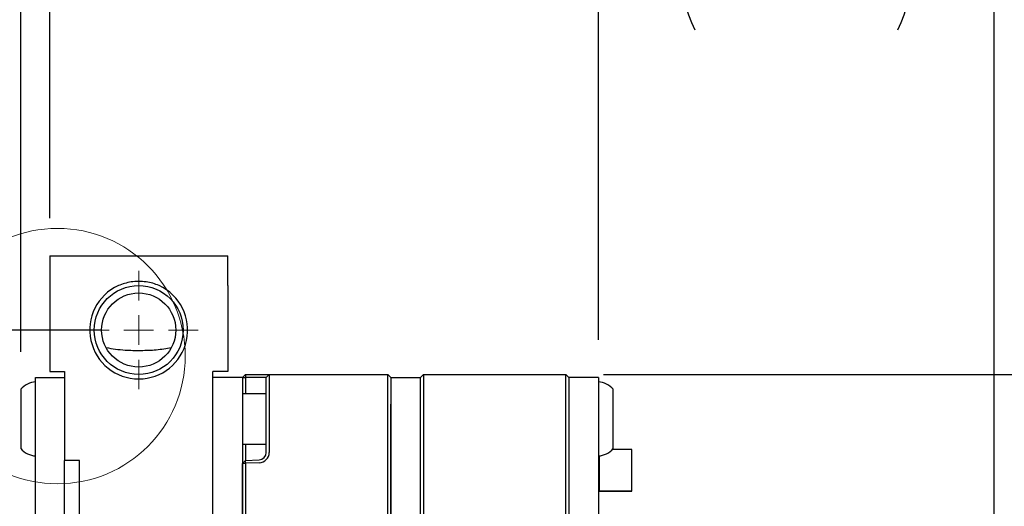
# Paper-space layout 'RJ45 body' of a CAD drawing. Header units: millimetres. Extents: x 5 to 274, y 4 to 211.
# Tile 11 of 20: x 114 to 147, y 171 to 187. Entities that reach past the tile are written whole.
import ezdxf

# ---------------------------------------------------------------- set-up
doc = ezdxf.new("R2010")
doc.units = ezdxf.units.MM
doc.layers.add('DIMENSIONS', color=8, linetype='Continuous')
doc.styles.add('SLDTEXTSTYLE0', font='TXT', dxfattribs={"width": 0.75})
doc.dimstyles.new('SLDDIMSTYLE1', dxfattribs={"dimtxt": 2.645833, "dimasz": 3.302, "dimexe": 0, "dimexo": 0.0625, "dimgap": 0.661458, "dimtad": 0, "dimtih": 1, "dimtoh": 1, "dimdec": 1, "dimrnd": 1e-09, "dimzin": 12, "dimdsep": 46, "dimtxsty": 'SLDTEXTSTYLE0', "dimsah": 1, "dimcen": 0.09, "dimadec": 0, "dimazin": 3, "dimtfac": 1, "dimtdec": 1, "dimtofl": 0, "dimtmove": 0, "dimatfit": 3, "dimfxl": 1, "dimfrac": 2, "dimtolj": 1, "dimtzin": 12, "dimarcsym": 0})
doc.dimstyles.new('SLDDIMSTYLE2', dxfattribs={"dimtxt": 2.645833, "dimasz": 3.302, "dimexe": 0, "dimexo": 0.0625, "dimgap": 0.661458, "dimtad": 0, "dimtih": 1, "dimtoh": 1, "dimdec": 0, "dimrnd": 1e-09, "dimzin": 12, "dimdsep": 46, "dimtxsty": 'SLDTEXTSTYLE0', "dimsah": 1, "dimcen": 0.09, "dimadec": 0, "dimazin": 3, "dimtfac": 1, "dimtdec": 0, "dimtofl": 0, "dimtmove": 0, "dimatfit": 3, "dimfxl": 1, "dimfrac": 2, "dimtolj": 1, "dimtzin": 12, "dimarcsym": 0})
doc.dimstyles.new('SLDDIMSTYLE4', dxfattribs={"dimtxt": 2.645833, "dimasz": 3.302, "dimexe": 0, "dimexo": 0.0625, "dimgap": 0.661458, "dimtad": 0, "dimtih": 1, "dimtoh": 1, "dimdec": 1, "dimrnd": 1e-09, "dimzin": 12, "dimdsep": 46, "dimtxsty": 'SLDTEXTSTYLE0', "dimsah": 1, "dimcen": 0.09, "dimadec": 0, "dimazin": 3, "dimtfac": 1, "dimtdec": 1, "dimtmove": 0, "dimatfit": 0, "dimfxl": 1, "dimfrac": 2, "dimtolj": 1, "dimtzin": 12, "dimarcsym": 0})

# ---------------------------------------------------------------- blocks, each defined once
blk = doc.blocks.new('_D_19')
at = {"layer": 'DIMENSIONS'}
for p, q in [((116.779, 176.916), (97.385, 176.916)), ((100.56, 176.916), (100.56, 163.518)), ((100.56, 145.916), (100.56, 159.314)), ((116.779, 145.916), (97.385, 145.916))]:
    blk.add_line(p, q, dxfattribs=at)
for points in [[(100.56, 176.916), (100.052, 173.614), (101.068, 173.614)], [(100.56, 145.916), (101.068, 149.218), (100.052, 149.218)]]:
    blk.add_solid(points, dxfattribs=at)
at = {"layer": 'DIMENSIONS', "insert": (98.605, 162.725), "char_height": 2.6458, "attachment_point": 1, "style": 'SLDTEXTSTYLE0'}
blk.add_mtext('31', dxfattribs=at)
blk = doc.blocks.new('_D_20')
at = {"layer": 'DIMENSIONS'}
for p, q in [((115.049, 180.686), (115.049, 192.591)), ((133.549, 176.586), (133.549, 192.591)), ((115.049, 189.416), (120.879, 189.416)), ((133.549, 189.416), (127.719, 189.416))]:
    blk.add_line(p, q, dxfattribs=at)
for points in [[(115.049, 189.416), (118.351, 188.908), (118.351, 189.924)], [(133.549, 189.416), (130.247, 189.924), (130.247, 188.908)]]:
    blk.add_solid(points, dxfattribs=at)
at = {"layer": 'DIMENSIONS', "insert": (120.879, 190.725), "char_height": 2.6458, "attachment_point": 1, "style": 'SLDTEXTSTYLE0'}
blk.add_mtext('18.5', dxfattribs=at)
blk = doc.blocks.new('_D_21')
at = {"layer": 'DIMENSIONS'}
for p, q in [((133.719, 175.416), (160.092, 175.416)), ((156.917, 175.416), (156.917, 163.518)), ((156.917, 147.416), (156.917, 159.314)), ((133.719, 147.416), (160.092, 147.416))]:
    blk.add_line(p, q, dxfattribs=at)
for points in [[(156.917, 175.416), (156.409, 172.114), (157.425, 172.114)], [(156.917, 147.416), (157.425, 150.718), (156.409, 150.718)]]:
    blk.add_solid(points, dxfattribs=at)
at = {"layer": 'DIMENSIONS', "insert": (154.962, 162.725), "char_height": 2.6458, "attachment_point": 1, "style": 'SLDTEXTSTYLE0'}
blk.add_mtext('28', dxfattribs=at)
blk = doc.blocks.new('_D_22')
at = {"layer": 'DIMENSIONS'}
for p, q in [((114.07, 176.186), (114.07, 198.591)), ((146.889, 168.628), (146.889, 198.591)), ((114.07, 195.416), (127.059, 195.416)), ((146.889, 195.416), (133.899, 195.416))]:
    blk.add_line(p, q, dxfattribs=at)
for points in [[(114.07, 195.416), (117.372, 194.908), (117.372, 195.924)], [(146.889, 195.416), (143.587, 195.924), (143.587, 194.908)]]:
    blk.add_solid(points, dxfattribs=at)
at = {"layer": 'DIMENSIONS', "insert": (127.059, 196.725), "char_height": 2.6458, "attachment_point": 1, "style": 'SLDTEXTSTYLE0'}
blk.add_mtext('32.8', dxfattribs=at)
blk = doc.blocks.new('_D_23')
at = {"layer": 'DIMENSIONS'}
for p, q in [((133.549, 176.586), (133.549, 192.591)), ((146.889, 168.628), (146.889, 192.591)), ((133.549, 189.416), (129.549, 189.416)), ((146.889, 189.416), (150.889, 189.416))]:
    blk.add_line(p, q, dxfattribs=at)
for centre, start, end in [((141.003, 189.148), 153.4349, 206.5651), ((139.435, 189.148), 333.4349, 26.5651)]:
    blk.add_arc(centre, 4.7, start, end, dxfattribs=at)
for points in [[(133.549, 189.416), (130.247, 189.924), (130.247, 188.908)], [(146.889, 189.416), (150.191, 188.908), (150.191, 189.924)]]:
    blk.add_solid(points, dxfattribs=at)
at = {"layer": 'DIMENSIONS', "insert": (136.799, 190.457), "char_height": 2.6458, "attachment_point": 1, "style": 'SLDTEXTSTYLE0'}
blk.add_mtext('13.3', dxfattribs=at)
blk = doc.blocks.new('SW_CENTERMARKSYMBOL_12')
at = {"color": 0, "linetype": 'Continuous', "lineweight": 18}
for p, q in [((0, 1), (0, 2)), ((0, 0), (0, 0.5)), ((-1, 0), (-2, 0)), ((0, 0), (-0.5, 0)), ((0, 0), (0, -0.5)), ((0, 0), (0.5, 0)), ((1, 0), (2, 0)), ((0, -1), (0, -2))]:
    blk.add_line(p, q, dxfattribs=at)

psp = doc.layouts.new('RJ45 body')

# ---------------------------------------------------------------- linework, layer by layer
at = {"color": 7, "linetype": 'Continuous', "lineweight": 25}
for p, q in [((115.0491738, 179.4163894), (121.0491738, 179.4163894)), ((115.0491738, 179.4163894), (115.0491738, 178.4163894)), ((121.0491738, 178.4163894), (121.0491738, 179.4163894)), ((115.0491738, 178.4163894), (115.0491738, 175.5163894)), ((121.0491738, 178.4163894), (121.0491738, 175.5163894)), ((114.5701738, 174.3163894), (114.5701738, 175.3163894)), ((114.5701738, 175.3163894), (115.5491738, 175.3163894)), ((115.0491738, 175.5163894), (115.5491738, 175.5163894)), ((115.5491738, 175.5163894), (115.5491738, 172.5163894)), ((121.0491738, 175.5163894), (120.5491738, 175.5163894)), ((120.5491738, 170.2163894), (120.5491738, 175.5163894)), ((121.5491738, 175.3163894), (120.5491738, 175.3163894)), ((121.6491738, 175.4163894), (121.5491738, 175.3163894)), ((121.5491738, 175.3163894), (121.6491129, 175.3163894)), ((121.5491738, 175.3163894), (121.5491738, 174.4163894)), ((121.6491738, 175.4163894), (121.6491129, 175.3163894)), ((121.6491129, 175.3163894), (121.6491129, 174.7663894)), ((122.1078987, 175.3163894), (121.6491129, 175.3163894)), ((121.6491738, 175.4163894), (122.1113886, 175.4163894)), ((122.3491738, 175.3163894), (122.1078987, 175.3163894)), ((122.1113886, 175.4163894), (122.4491738, 175.4163894)), ((122.3491738, 175.3163894), (122.4491738, 175.4163894)), ((122.3491738, 174.4163894), (122.3491738, 175.3163894)), ((122.4491738, 175.4163894), (122.4491738, 174.4163894)), ((122.4491738, 175.4163894), (126.4491738, 175.4163894)), ((126.4491738, 174.4163894), (126.4491738, 175.4163894)), ((126.5491738, 175.3163894), (126.4491738, 175.4163894)), ((126.5491738, 175.3163894), (126.5491738, 174.4163894)), ((126.5491738, 175.3163894), (127.5491738, 175.3163894)), ((127.5491738, 175.3163894), (127.6491738, 175.4163894)), ((127.5491738, 174.4163894), (127.5491738, 175.3163894)), ((127.6491738, 175.4163894), (127.6491738, 174.4163894)), ((127.6491738, 175.4163894), (132.4491738, 175.4163894)), ((132.4491738, 174.4163894), (132.4491738, 175.4163894)), ((132.4491738, 175.4163894), (132.5491738, 175.3163894)), ((132.5491738, 175.3163894), (132.5491738, 174.4163894)), ((133.5491738, 175.3163894), (132.5491738, 175.3163894)), ((133.5491738, 175.3163894), (133.5491738, 174.4163894)), ((114.0701738, 174.9163894), (114.0701738, 173.382032)), ((122.3491738, 174.7663894), (121.5491738, 174.7663894)), ((134.0491738, 174.3511129), (134.0491738, 174.9163894)), ((114.5701738, 148.5163894), (114.5701738, 174.3163894)), ((121.5491738, 174.4163894), (121.5491738, 170.4163894)), ((122.3491738, 172.7857482), (122.3491738, 174.4163894)), ((122.4491738, 174.4163894), (122.4491738, 172.7857482)), ((126.4491738, 148.4163894), (126.4491738, 174.4163894)), ((126.5491738, 174.4163894), (126.5491738, 148.4163894)), ((126.5491738, 169.0983894), (126.5491738, 174.4163894)), ((127.5491738, 170.1163894), (127.5491738, 174.4163894)), ((127.5491738, 169.0983894), (127.5491738, 174.4163894)), ((127.6491738, 174.4163894), (127.6491738, 170.1163894)), ((132.4491738, 170.1163894), (132.4491738, 174.4163894)), ((132.5491738, 174.4163894), (132.5491738, 170.1163894)), ((132.5491738, 174.4163894), (132.5491738, 169.0983894)), ((133.5491738, 174.4163894), (133.5491738, 169.0983894)), ((134.0491738, 172.9163894), (134.0491738, 174.3511129)), ((114.0701738, 173.382032), (114.0701738, 172.9163894)), ((121.5491738, 173.0663894), (122.3491738, 173.0663894)), ((121.6491129, 173.0663894), (121.6491129, 172.5198794)), ((133.5791791, 172.6694565), (133.5791791, 171.484491)), ((134.6791795, 172.8844882), (134.0191887, 172.8844882)), ((134.6791795, 172.8844933), (134.0191937, 172.8844933)), ((134.6791795, 172.8844882), (134.6791795, 172.8844933)), ((134.6791795, 171.484491), (134.6791795, 172.8844882)), ((115.5491738, 152.7163894), (115.5491738, 172.5163894)), ((116.0491738, 172.5163894), (115.5491738, 172.5163894)), ((116.0491738, 170.2163894), (116.0491738, 172.5163894)), ((121.5491738, 172.4127078), (121.6491129, 172.5198794)), ((121.5491738, 172.4127078), (121.6491738, 172.4198205)), ((121.5491738, 148.4163894), (121.5491738, 172.4127078)), ((121.6491129, 172.5198794), (122.1078987, 172.5359005)), ((121.6491738, 172.4198205), (121.6491129, 172.5198794)), ((122.1113886, 172.4359614), (121.6491738, 172.4198205)), ((121.6491738, 172.4198205), (121.6491738, 148.4163894)), ((134.6791795, 171.484491), (133.5791791, 171.484491)), ((133.5791791, 171.484491), (133.5791791, 171.4844859)), ((133.5791791, 171.4844859), (133.5791791, 171.4832703)), ((133.5791791, 171.4844859), (134.6791795, 171.4844859)), ((134.6791795, 171.4832703), (133.5791791, 171.4832703)), ((133.5791791, 171.4832703), (133.5791791, 171.4832652)), ((133.5791791, 171.4832652), (134.6791795, 171.4832652)), ((134.6791795, 171.4844859), (134.6791795, 171.484491)), ((134.6791795, 171.4832703), (134.6791795, 171.4844859)), ((134.6791795, 171.4832652), (134.6791795, 171.4832703))]:
    psp.add_line(p, q, dxfattribs=at)
at = {"color": 7, "linetype": 'Continuous', "lineweight": 18}
psp.add_circle((115.3086154, 176.0377271), 4.3081511, dxfattribs=at)
at = {"color": 7, "linetype": 'Continuous', "lineweight": 25}
for radius in [1.5, 1.25]:
    psp.add_circle((118.0491738, 176.9163894), radius, dxfattribs=at)
for centre, radius, start, end in [((118.0491738, 176.9163894), 1.65, 114.61997733, 65.38002267), ((114.6314213, 174.4188944), 0.75, 94.68417983, 138.44592252), ((133.4879263, 174.4188944), 0.75, 41.55407748, 85.31582017), ((114.6314213, 173.4138844), 0.75, 221.55407748, 265.31582017), ((122.0991738, 172.7857482), 0.25, 272, 0), ((122.0991738, 172.7857482), 0.35, 272, 0), ((133.4879263, 173.4138844), 0.75, 274.68417983, 318.44592252)]:
    psp.add_arc(centre, radius, start, end, dxfattribs=at)
for points, knots in [([(118.7365602, 178.4163894), (118.6664763, 178.4443464), (118.5246862, 178.5009076), (118.2081801, 178.5609904), (117.8052552, 178.5694795), (117.5031135, 178.4651768), (117.3617875, 178.4163894)], [0, 0, 0, 0, 0.1601237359, 0.3239543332, 0.6837814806, 1, 1, 1, 1]), ([(116.9476425, 176.3255182), (117.0525875, 176.3063962), (117.2623804, 176.2681698), (117.5644105, 176.2419027), (117.8507979, 176.2299795), (118.1183426, 176.2281177), (118.3824433, 176.2345264), (118.7313878, 176.2545597), (118.9813247, 176.296855), (119.1507051, 176.3255182)], [0, 0, 0, 0, 0.1503029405, 0.3004667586, 0.4151542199, 0.529489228, 0.6439083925, 0.7586792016, 1, 1, 1, 1])]:
    psp.add_open_spline(points, degree=3, knots=knots, dxfattribs=at)

# ---------------------------------------------------------------- block references
at = {"color": 7, "linetype": 'Continuous', "lineweight": 0}
psp.add_blockref('SW_CENTERMARKSYMBOL_12', (118.0491738, 176.9163894), dxfattribs=at)

# ---------------------------------------------------------------- dimensions: what is measured, and where the dimension line sits
at = {"layer": 'DIMENSIONS'}
dim = psp.add_linear_dim(base=(146.8885018, 195.4163894), p1=(114.0701738, 174.9163894), p2=(146.8885018, 167.3578029), dimstyle='SLDDIMSTYLE1', dxfattribs=at)
dim.commit()
dim.dimension.update_dxf_attribs({"geometry": '_D_22', "text_midpoint": (130.4793378, 195.4163894), "dimtype": 160})
for base, p1, p2, angle, dimstyle, picture, middle in [((133.5491738, 189.4163894), (115.0491738, 179.4163894), (133.5491738, 175.3163894), 0, 'SLDDIMSTYLE1', '_D_20', (124.2991738, 189.4163894)), ((100.5596738, 145.9163894), (118.0491738, 176.9163894), (118.0491738, 145.9163894), 90, 'SLDDIMSTYLE2', '_D_19', (100.5596738, 161.4163894)), ((156.9170578, 147.4163894), (132.4491738, 175.4163894), (132.4491738, 147.4163894), 90, 'SLDDIMSTYLE2', '_D_21', (156.9170578, 161.4163894))]:
    dim = psp.add_linear_dim(base=base, p1=p1, p2=p2, angle=angle, dimstyle=dimstyle, dxfattribs=at)
    dim.commit()
    dim.dimension.update_dxf_attribs({"geometry": picture, "text_midpoint": middle, "dimtype": 160})
dim = psp.add_linear_dim(base=(146.8885028, 189.4163863), p1=(133.5491738, 175.3163894), p2=(146.8885018, 167.3578029), angle=359.9999975, text='(<>)', dimstyle='SLDDIMSTYLE4', dxfattribs=at)
dim.commit()
dim.dimension.update_dxf_attribs({"geometry": '_D_23', "text_midpoint": (140.2188386, 189.4163865), "dimtype": 160})

doc.saveas('drawing.dxf')
